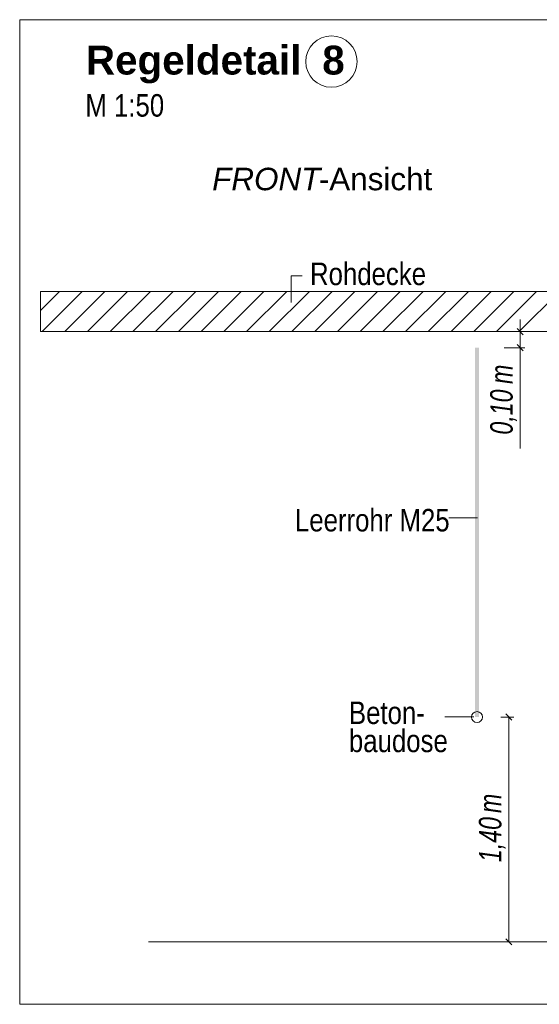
# Model space of a CAD drawing. Extents: x -620 to 300, y 62 to 1112.
# Tile 148 of 256: x 189 to 221, y 618 to 679. Entities that reach past the tile are written whole.
import ezdxf
from ezdxf.lldxf.tags import DXFTag

# ---------------------------------------------------------------- set-up
doc = ezdxf.new("R2010")
doc.units = 0
doc.layers.get('0').update_dxf_attribs({"lineweight": 13})
for name, color, linetype, lineweight, true_color in [('E_Aussparung Bemaßung-A06GA1MX8I', 5, 'Continuous', 9, 0x0000ff), ('E_Betonbaudose', 1, 'Continuous', 13, 0xff0000), ('E_Detail_Beschriftung', 7, 'Continuous', 13, 0x009900), ('E_Detail_Wandschraffur', 7, 'Continuous', 5, 0xc0c0c0), ('E_Leerrohr Beschriftung', 1, 'Continuous', 9, 0xff0000)]:
    doc.layers.add(name, color=color, linetype=linetype, lineweight=lineweight, true_color=true_color)
doc.layers.add('E_Detail_Linie_Text_Bem', color=7, linetype='Continuous', lineweight=13)
doc.styles.get("Standard").update_dxf_attribs({"font": 'ARIALN.TTF'})
tags = doc.linetypes.add('fein_strichliert', pattern=[4, 1, -2, 1]).pattern_tags.tags
tags[8:9] = [DXFTag(74, 4), DXFTag(75, 0), DXFTag(340, '0'), DXFTag(46, 0.0), DXFTag(50, 0.0), DXFTag(44, 0.0), DXFTag(45, 0.0)]
tags[6:7] = [DXFTag(74, 4), DXFTag(75, 0), DXFTag(340, '0'), DXFTag(46, 0.0), DXFTag(50, 0.0), DXFTag(44, 0.0), DXFTag(45, 0.0)]
tags[4:5] = [DXFTag(74, 4), DXFTag(75, 0), DXFTag(340, '0'), DXFTag(46, 0.0), DXFTag(50, 0.0), DXFTag(44, 0.0), DXFTag(45, 0.0)]
tags = doc.linetypes.add('fein_strichliert-A06GA1N18I', pattern=[4, 1, -2, 1]).pattern_tags.tags
tags[8:9] = [DXFTag(74, 4), DXFTag(75, 0), DXFTag(340, '0'), DXFTag(46, 0.0), DXFTag(50, 0.0), DXFTag(44, 0.0), DXFTag(45, 0.0)]
tags[6:7] = [DXFTag(74, 4), DXFTag(75, 0), DXFTag(340, '0'), DXFTag(46, 0.0), DXFTag(50, 0.0), DXFTag(44, 0.0), DXFTag(45, 0.0)]
tags[4:5] = [DXFTag(74, 4), DXFTag(75, 0), DXFTag(340, '0'), DXFTag(46, 0.0), DXFTag(50, 0.0), DXFTag(44, 0.0), DXFTag(45, 0.0)]

# ---------------------------------------------------------------- blocks, each defined once
blk = doc.blocks.new('Referenz-A06GA1N48I')
at = {"layer": 'E_Aussparung Bemaßung-A06GA1MX8I', "linetype": 'Continuous', "ltscale": 0.13}
for p, q in [((220.044, 660.23), (220.044, 652.192)), ((220.344, 659.466), (219.044, 659.466)), ((219.853, 659.657), (220.235, 659.275)), ((219.853, 658.657), (220.235, 658.275)), ((220.344, 658.466), (219.044, 658.466)), ((219.644, 635.466), (218.844, 635.466)), ((219.535, 635.275), (219.153, 635.657)), ((219.344, 635.466), (219.344, 621.466)), ((219.644, 621.466), (218.844, 621.466)), ((219.535, 621.275), (219.153, 621.657))]:
    blk.add_line(p, q, dxfattribs=at)
at = {"layer": 'E_Betonbaudose', "linetype": 'Continuous', "ltscale": 0.13}
blk.add_circle((217.357, 635.466), 0.34, dxfattribs=at)
at = {"layer": 'E_Detail_Linie_Text_Bem', "linetype": 'fein_strichliert-A06GA1N18I', "ltscale": 0.65}
for p, q in [((251.666, 678.893), (188.897, 678.893)), ((188.897, 678.893), (188.897, 617.577)), ((188.897, 617.577), (248.64, 617.577))]:
    blk.add_line(p, q, dxfattribs=at)
at = {"layer": 'E_Detail_Linie_Text_Bem', "color": 0, "linetype": 'Continuous', "ltscale": 0.13}
for p, q in [((205.787, 661.286), (205.787, 662.934)), ((205.787, 662.934), (206.474, 662.934)), ((215.601, 647.87), (217.386, 647.87)), ((215.365, 635.47), (217.15, 635.47))]:
    blk.add_line(p, q, dxfattribs=at)
at = {"layer": 'E_Detail_Linie_Text_Bem', "linetype": 'Continuous', "ltscale": 0.13}
for p, q in [((241.513, 661.966), (190.186, 661.966)), ((190.186, 661.966), (190.186, 659.466)), ((190.186, 659.466), (200.579, 659.466)), ((190.186, 659.466), (239.013, 659.466)), ((200.579, 659.466), (241.513, 659.466)), ((196.913, 621.466), (233.926, 621.466))]:
    blk.add_line(p, q, dxfattribs=at)
blk.add_solid([(217.482, 658.467), (217.482, 635.466), (217.232, 658.466), (217.232, 635.466)], dxfattribs=at)
at = {"layer": 'E_Detail_Wandschraffur', "linetype": 'ByBlock', "ltscale": 0.13}
for p, q in [((190.186, 660.781), (191.371, 661.966)), ((191.7, 659.466), (194.2, 661.966)), ((194.528, 659.466), (197.028, 661.966)), ((197.357, 659.466), (199.857, 661.966)), ((200.185, 659.466), (202.685, 661.966)), ((203.013, 659.466), (205.513, 661.966)), ((205.842, 659.466), (208.342, 661.966)), ((208.67, 659.466), (211.17, 661.966)), ((211.499, 659.466), (213.999, 661.966)), ((214.327, 659.466), (216.827, 661.966)), ((217.156, 659.466), (219.656, 661.966)), ((219.984, 659.466), (222.484, 661.966))]:
    blk.add_line(p, q, dxfattribs=at)
at = {"layer": 'E_Detail_Wandschraffur', "linetype": 'fein_strichliert', "ltscale": 0.13}
for p, q in [((190.285, 659.466), (192.785, 661.966)), ((193.114, 659.466), (195.614, 661.966)), ((195.942, 659.466), (198.442, 661.966)), ((198.771, 659.466), (201.271, 661.966)), ((201.599, 659.466), (204.099, 661.966)), ((204.428, 659.466), (206.928, 661.966)), ((207.256, 659.466), (209.756, 661.966)), ((210.084, 659.466), (212.584, 661.966)), ((212.913, 659.466), (215.413, 661.966)), ((215.741, 659.466), (218.241, 661.966)), ((218.57, 659.466), (221.07, 661.966))]:
    blk.add_line(p, q, dxfattribs=at)
at = {"layer": 'E_Leerrohr Beschriftung', "linetype": 'Continuous', "ltscale": 0.13}
blk.add_circle((208.295, 676.286), 1.6, dxfattribs=at)
at = {"layer": 'E_Aussparung Bemaßung-A06GA1MX8I', "linetype": 'Continuous', "ltscale": 0.13, "char_height": 1.4, "attachment_point": 1, "rotation": 90}
for s, insert in [('{\\W0.9;\\fArial Narrow|b0|i1;m}', (218.177, 656.207)), ('{\\W0.9;\\fArial Narrow|b0|i1;0,10 }', (218.177, 653.054)), ('{\\W0.9;\\fArial Narrow|b0|i1;m}', (217.477, 629.487)), ('{\\W0.9;\\fArial Narrow|b0|i1;1,40 }', (217.477, 626.43))]:
    blk.add_mtext(s, dxfattribs=dict(at, insert=insert))
at = {"layer": 'E_Detail_Beschriftung', "color": 1, "linetype": 'Continuous', "lineweight": 35, "ltscale": 0.35, "true_color": 0xff0000, "char_height": 1.8, "attachment_point": 1}
for s, insert in [('{\\fArial|b1|i0;Regeldetail}', (193.014, 677.278)), ('{\\fArial|b1|i0;8}', (207.725, 677.278))]:
    blk.add_mtext(s, dxfattribs=dict(at, insert=insert))
at = {"layer": 'E_Detail_Beschriftung', "linetype": 'Continuous', "ltscale": 0.13, "char_height": 1.4, "attachment_point": 1}
for s, insert in [('{\\fArial Narrow;M 1:50}', (192.984, 674.257)), ('{\\fArial Narrow;Rohdecke}', (206.965, 663.764)), ('{\\fArial Narrow;Leerrohr M25}', (206.028, 648.426)), ('{\\fArial Narrow;Beton-}', (209.386, 636.431)), ('{\\fArial Narrow;baudose}', (209.386, 634.681))]:
    blk.add_mtext(s, dxfattribs=dict(at, insert=insert))
at = {"layer": 'E_Detail_Beschriftung', "linetype": 'Continuous', "lineweight": -2, "ltscale": 0.25, "char_height": 1.4, "attachment_point": 1}
for s, insert in [('{\\fArial|b0|i1;FRONT}', (200.874, 669.672)), ('{\\fArial;-Ansicht}', (207.51, 669.672))]:
    blk.add_mtext(s, dxfattribs=dict(at, insert=insert))

msp = doc.modelspace()

# ---------------------------------------------------------------- block references
at = {"color": 8, "lineweight": 25, "ltscale": 0.25, "true_color": 0x808080}
msp.add_blockref('Referenz-A06GA1N48I', (0, 0), dxfattribs=at)

doc.saveas('drawing.dxf')
